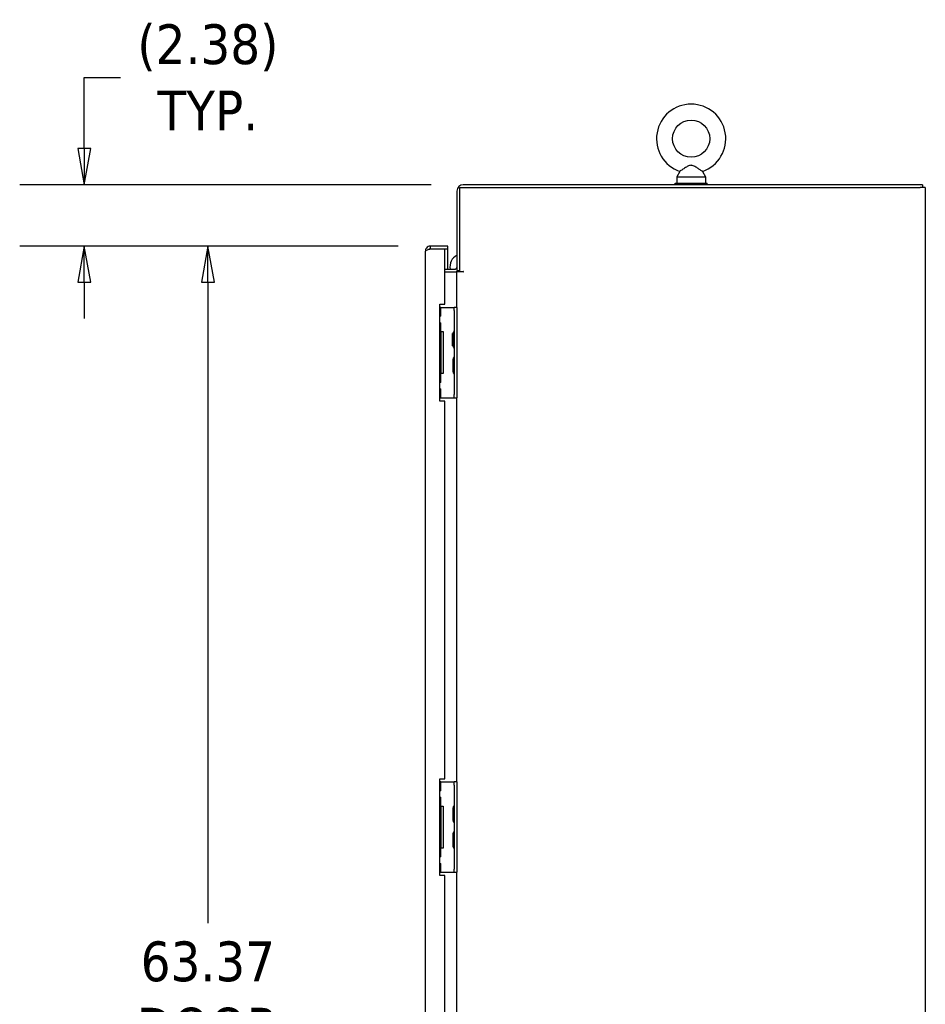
# Model space of a CAD drawing. Extents: x 807 to 1172, y 30 to 260.
# Tile 173 of 214: x 961 to 997, y 170 to 208. Entities that reach past the tile are written whole.
import ezdxf

# ---------------------------------------------------------------- set-up
doc = ezdxf.new("R2010")
doc.units = 0
doc.header["$LTSCALE"] = 4
doc.header["$MEASUREMENT"] = 0
doc.layers.get('0').update_dxf_attribs({"linetype": 'CONTINUOUS'})
doc.layers.get('DEFPOINTS').update_dxf_attribs({"linetype": 'CONTINUOUS'})
doc.styles.add('ROMANS', font='romans.shx')
doc.dimstyles.new('Default (ANSI)', dxfattribs={"dimscale": 20, "dimtxt": 0.07, "dimasz": 0.07, "dimexe": 0.125, "dimexo": 0.0625, "dimgap": 0.031496, "dimtad": 0, "dimtih": 1, "dimtoh": 1, "dimrnd": 1e-08, "dimzin": 0, "dimdsep": 46, "dimtxsty": 'ROMANS', "dimblk": 'Filled-1', "dimcen": 0.09, "dimdle": 0.393701, "dimclrd": 256, "dimclre": 256, "dimclrt": 256, "dimadec": 0, "dimazin": 0, "dimtfac": 0.928571, "dimtofl": 0, "dimtmove": 0, "dimatfit": 3, "dimfxl": 1, "dimtolj": 1, "dimtzin": 0, "dimlwd": -1, "dimlwe": -1, "dimarcsym": 0})

# ---------------------------------------------------------------- blocks, each defined once
blk = doc.blocks.new('Filled-1')
at = {"color": 0}
for p, q in [((0, 0), (-1, 0.179)), ((-1, 0.179), (-1, -0.179)), ((-1, 0), (0, 0)), ((-1, -0.179), (0, 0))]:
    blk.add_line(p, q, dxfattribs=at)
at = {"color": 0, "flags": 128}
blk.add_lwpolyline([(-1, -0.179), (0, 0), (-1, 0.179), (-1, -0.179)], dxfattribs=at)
at = {"color": 0}
blk.add_solid([(-1, -0.179), (0, 0), (-1, 0.179), (-1, -0.179)], dxfattribs=at)
blk = doc.blocks.new('*D76')
at = {"transparency": 16777216}
for p, q in [((976.139, 199.424), (966.274, 199.424)), ((968.774, 198.024), (968.774, 173.21)), ((968.774, 137.449), (968.774, 162.263)), ((976.139, 136.049), (966.274, 136.049))]:
    blk.add_line(p, q, dxfattribs=at)
at = {"layer": 'DEFPOINTS', "color": 0, "transparency": 16777216}
for p in [(968.774, 199.424), (977.389, 199.424), (977.389, 136.049)]:
    blk.add_point(p, dxfattribs=at)
at = {"transparency": 16777216, "xscale": 1.400000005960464, "yscale": 1.400000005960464, "zscale": 1.400000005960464}
for p, rotation in [((968.774, 199.424), 90), ((968.774, 136.049), 270)]:
    blk.add_blockref('Filled-1', p, dxfattribs=dict(at, rotation=rotation))
at = {"transparency": 16777216, "insert": (968.774, 167.736), "char_height": 1.4, "attachment_point": 5, "style": 'ROMANS'}
blk.add_mtext('\\A1;\\fTahoma|b0|i0;\\H1.5400;63.37\\P\\fTahoma|b0|i0;\\H1.5400;DOOR\\P\\fTahoma|b0|i0;\\H1.5400;HEIGHT\\P\\fTahoma|b0|i0;\\H1.5400;(2 PL.)', dxfattribs=at)
blk = doc.blocks.new('*D77')
at = {"transparency": 16777216}
for p, q in [((963.99, 203.199), (963.99, 205.958)), ((963.99, 205.958), (965.39, 205.958)), ((977.41, 201.799), (961.49, 201.799)), ((976.139, 199.424), (961.49, 199.424)), ((963.99, 198.024), (963.99, 196.624))]:
    blk.add_line(p, q, dxfattribs=at)
at = {"layer": 'DEFPOINTS', "color": 0, "transparency": 16777216}
for p in [(978.66, 201.799), (963.99, 199.424), (977.389, 199.424)]:
    blk.add_point(p, dxfattribs=at)
at = {"transparency": 16777216, "xscale": 1.400000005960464, "yscale": 1.400000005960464, "zscale": 1.400000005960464}
for p, rotation in [((963.99, 201.799), 270), ((963.99, 199.424), 90)]:
    blk.add_blockref('Filled-1', p, dxfattribs=dict(at, rotation=rotation))
at = {"transparency": 16777216, "insert": (968.774, 205.958), "char_height": 1.4, "attachment_point": 5, "style": 'ROMANS'}
blk.add_mtext('\\A1;\\fTahoma|b0|i0;\\H1.5400;(2.38)\\P\\fTahoma|b0|i0;\\H1.5400;TYP.', dxfattribs=at)

msp = doc.modelspace()

# ---------------------------------------------------------------- linework, layer by layer
for p, q in [((987.035, 202.317), (986.918, 202.111)), ((986.918, 202.111), (988.038, 202.111)), ((986.918, 202.111), (986.918, 201.861)), ((987.921, 202.317), (988.038, 202.111)), ((988.038, 202.111), (988.038, 201.861)), ((996.436, 201.799), (978.66, 201.799)), ((986.853, 201.861), (988.103, 201.861)), ((986.853, 201.799), (986.853, 201.861)), ((988.103, 201.799), (988.103, 201.861)), ((996.436, 201.799), (996.436, 201.695)), ((978.415, 201.554), (978.415, 198.476)), ((978.519, 198.44), (978.519, 201.695)), ((978.519, 201.695), (996.343, 201.695)), ((996.54, 201.695), (996.343, 201.695)), ((996.54, 201.695), (996.54, 129.778)), ((978.066, 199.424), (977.389, 199.424)), ((977.389, 199.32), (977.389, 199.424)), ((978.066, 199.32), (978.066, 199.424)), ((977.191, 136.247), (977.191, 199.226)), ((977.389, 199.32), (978.066, 199.32)), ((977.389, 199.319), (977.941, 199.319)), ((977.941, 197.174), (977.941, 199.319)), ((977.941, 199.319), (978.066, 199.319)), ((978.066, 198.528), (978.066, 199.319)), ((977.941, 198.528), (978.322, 198.528)), ((977.941, 198.424), (978.322, 198.424)), ((978.322, 198.424), (978.415, 198.424)), ((978.415, 198.476), (978.519, 198.476)), ((978.415, 197.049), (978.415, 198.424)), ((978.66, 198.424), (978.415, 198.424)), ((978.519, 198.44), (978.66, 198.44)), ((977.754, 197.174), (977.941, 197.174)), ((977.754, 193.424), (977.754, 197.174)), ((977.789, 197.049), (977.754, 197.049)), ((977.789, 197.049), (978.249, 197.049)), ((977.789, 196.705), (977.789, 197.049)), ((978.249, 197.049), (978.311, 197.049)), ((978.311, 196.924), (978.311, 197.049)), ((978.415, 197.049), (978.311, 197.049)), ((978.311, 196.924), (978.311, 193.674)), ((978.415, 197.049), (978.415, 196.924)), ((978.415, 196.924), (978.415, 193.674)), ((977.789, 196.705), (977.754, 196.705)), ((977.754, 196.455), (977.789, 196.455)), ((977.789, 196.111), (977.789, 196.455)), ((977.789, 196.111), (977.754, 196.111)), ((977.805, 196.08), (977.754, 196.08)), ((977.789, 196.111), (977.884, 196.111)), ((977.805, 194.518), (977.805, 196.08)), ((977.884, 196.111), (977.884, 194.486)), ((978.236, 195.56), (978.236, 196.037)), ((978.259, 196.017), (978.236, 196.037)), ((978.259, 196.031), (978.259, 195.567)), ((978.259, 195.581), (978.236, 195.56)), ((978.259, 195.031), (978.259, 194.567)), ((977.754, 194.518), (977.805, 194.518)), ((977.754, 194.486), (977.789, 194.486)), ((977.884, 194.486), (977.789, 194.486)), ((977.789, 194.143), (977.789, 194.486)), ((977.789, 194.143), (977.754, 194.143)), ((977.754, 193.893), (977.789, 193.893)), ((977.789, 193.549), (977.789, 193.893)), ((977.754, 193.549), (977.789, 193.549)), ((977.941, 193.424), (977.754, 193.424)), ((977.789, 193.549), (978.249, 193.549)), ((977.941, 178.799), (977.941, 193.424)), ((978.249, 193.549), (978.311, 193.549)), ((978.311, 193.549), (978.311, 193.674)), ((978.311, 193.549), (978.415, 193.549)), ((978.415, 193.674), (978.415, 193.549)), ((978.415, 178.674), (978.415, 193.549)), ((977.754, 178.799), (977.941, 178.799)), ((977.754, 175.049), (977.754, 178.799)), ((977.789, 178.674), (977.754, 178.674)), ((977.789, 178.674), (978.249, 178.674)), ((977.789, 178.33), (977.789, 178.674)), ((978.249, 178.674), (978.311, 178.674)), ((978.311, 178.549), (978.311, 178.674)), ((978.415, 178.674), (978.311, 178.674)), ((978.311, 178.549), (978.311, 175.299)), ((978.415, 178.674), (978.415, 178.549)), ((978.415, 178.549), (978.415, 175.299)), ((977.789, 178.33), (977.754, 178.33)), ((977.754, 178.08), (977.789, 178.08)), ((977.789, 177.736), (977.789, 178.08)), ((977.789, 177.736), (977.754, 177.736)), ((977.805, 177.705), (977.754, 177.705)), ((977.789, 177.736), (977.884, 177.736)), ((977.805, 176.143), (977.805, 177.705)), ((977.884, 177.736), (977.884, 176.111)), ((978.259, 177.656), (978.259, 177.192)), ((978.259, 176.656), (978.259, 176.192)), ((977.754, 176.143), (977.805, 176.143)), ((977.754, 176.111), (977.789, 176.111)), ((977.884, 176.111), (977.789, 176.111)), ((977.789, 175.768), (977.789, 176.111)), ((977.789, 175.768), (977.754, 175.768)), ((977.754, 175.518), (977.789, 175.518)), ((977.789, 175.174), (977.789, 175.518)), ((977.754, 175.174), (977.789, 175.174)), ((977.941, 175.049), (977.754, 175.049)), ((977.789, 175.174), (978.249, 175.174)), ((977.941, 160.424), (977.941, 175.049)), ((978.249, 175.174), (978.311, 175.174)), ((978.311, 175.174), (978.311, 175.299)), ((978.311, 175.174), (978.415, 175.174)), ((978.415, 175.299), (978.415, 175.174)), ((978.415, 160.299), (978.415, 175.174))]:
    msp.add_line(p, q)
msp.add_circle((987.478, 203.581), 0.72)
for centre, radius, start, end in [((987.478, 203.581), 1.34, 289.3173, 250.6827), ((978.66, 201.554), 0.245, 90, 180), ((978.642, 198.624), 0.5, 116.944, 191.1022), ((978.322, 198.622), 0.0938, 270, 0), ((978.322, 198.622), 0.198, 270, 312.52), ((978.66, 198.432), 0.00781, 270, 90), ((978.379, 196.025), 0.12, 130.7848, 176.0521), ((978.291, 196.031), 0.0312, 176.0521, 180), ((978.28, 196.139), 0.0312, 310.7848, 0), ((978.291, 195.567), 0.0312, 180, 183.9479), ((978.379, 195.573), 0.12, 183.9479, 229.2152), ((978.28, 195.459), 0.0312, 0, 49.2152), ((978.379, 195.025), 0.12, 130.7848, 176.0521), ((978.291, 195.031), 0.0312, 176.0521, 180), ((978.28, 195.139), 0.0312, 310.7848, 0), ((978.291, 194.567), 0.0312, 180, 183.9479), ((978.379, 194.573), 0.12, 183.9479, 229.2152), ((978.28, 194.459), 0.0312, 0, 49.2152), ((978.379, 177.65), 0.12, 130.7848, 176.0521), ((978.28, 177.764), 0.0312, 310.7848, 0), ((978.291, 177.656), 0.0312, 176.0521, 180), ((978.291, 177.192), 0.0312, 180, 183.9479), ((978.379, 177.198), 0.12, 183.9479, 229.2152), ((978.28, 177.084), 0.0312, 0, 49.2152), ((978.379, 176.65), 0.12, 130.7848, 176.0521), ((978.291, 176.656), 0.0312, 176.0521, 180), ((978.28, 176.764), 0.0312, 310.7848, 0), ((978.291, 176.192), 0.0312, 180, 183.9479), ((978.379, 176.198), 0.12, 183.9479, 229.2152), ((978.28, 176.084), 0.0312, 0, 49.2152)]:
    msp.add_arc(centre, radius, start, end)
for points, knots in [([(987.478, 202.551), (987.457, 202.551), (987.435, 202.548), (987.373, 202.526), (987.336, 202.506), (987.249, 202.454), (987.203, 202.424), (987.131, 202.378), (987.103, 202.36), (987.063, 202.335), (987.05, 202.326), (987.037, 202.318), (987.035, 202.317), (987.035, 202.317)], [0, 0, 0, 0, 0.062924, 0.062924, 0.1490706, 0.1490706, 0.2561051, 0.2561051, 0.336116, 0.336116, 0.4032822, 0.4032822, 0.4447725, 0.4447725, 0.4447725, 0.4447725]), ([(987.921, 202.317), (987.921, 202.317), (987.921, 202.317), (987.92, 202.317), (987.914, 202.321), (987.893, 202.335), (987.877, 202.344), (987.836, 202.371), (987.809, 202.388), (987.744, 202.43), (987.704, 202.455), (987.613, 202.51), (987.564, 202.537), (987.504, 202.55), (987.491, 202.551), (987.478, 202.551)], [1.4343148, 1.4343148, 1.4343148, 1.4343148, 1.4398265, 1.4398265, 1.5142017, 1.5142017, 1.5926848, 1.5926848, 1.6852455, 1.6852455, 1.8026878, 1.8026878, 1.9462224, 1.9462224, 1.9858069, 1.9858069, 1.9858069, 1.9858069]), ([(977.389, 199.424), (977.327, 199.424), (977.266, 199.393), (977.23, 199.344), (977.205, 199.31), (977.191, 199.268), (977.191, 199.226)], [0, 0, 0, 0, 0.935327, 0.935327, 0.935327, 1.570796, 1.570796, 1.570796, 1.570796]), ([(977.191, 199.226), (977.191, 199.245), (977.222, 199.263), (977.271, 199.282), (977.305, 199.294), (977.347, 199.307), (977.389, 199.319)], [0, 0, 0, 0, 0.935327, 0.935327, 0.935327, 1.570796, 1.570796, 1.570796, 1.570796]), ([(977.335, 199.303), (977.339, 199.306), (977.344, 199.309), (977.349, 199.311), (977.361, 199.317), (977.375, 199.32), (977.389, 199.32)], [0.957768, 0.957768, 0.957768, 0.957768, 1.1271971, 1.1271971, 1.1271971, 1.5707963, 1.5707963, 1.5707963, 1.5707963])]:
    msp.add_open_spline(points, degree=3, knots=knots)

# ---------------------------------------------------------------- dimensions: what is measured, and where the dimension line sits
for base, p1, angle, text, picture, middle in [((963.990195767, 199.423887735), (978.659995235, 201.798887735), 90, '\\fTahoma|b0|i0;\\H1.5400;(<>)\\P\\fTahoma|b0|i0;\\H1.5400;TYP.', '*D77', (968.774327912, 205.958081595)), ((968.774327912, 199.423887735), (977.388870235, 136.048887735), 270, '\\fTahoma|b0|i0;\\H1.5400;<>\\P\\fTahoma|b0|i0;\\H1.5400;DOOR\\P\\fTahoma|b0|i0;\\H1.5400;HEIGHT\\P\\fTahoma|b0|i0;\\H1.5400;(2 PL.)', '*D76', (968.774327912, 167.736387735))]:
    dim = msp.add_linear_dim(base=base, p1=p1, p2=(977.388870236, 199.423887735), angle=angle, text=text, dimstyle='Default (ANSI)', override={"dimgap": 0.031496, "dimdec": 2, "dimtol": 0, "dimlim": 0, "dimtp": 0, "dimtm": 0, "dimtdec": 2, "dimatfit": 1})
    dim.commit()
    dim.dimension.update_dxf_attribs({"geometry": picture, "text_midpoint": middle, "dimtype": 160})

doc.saveas('drawing.dxf')
